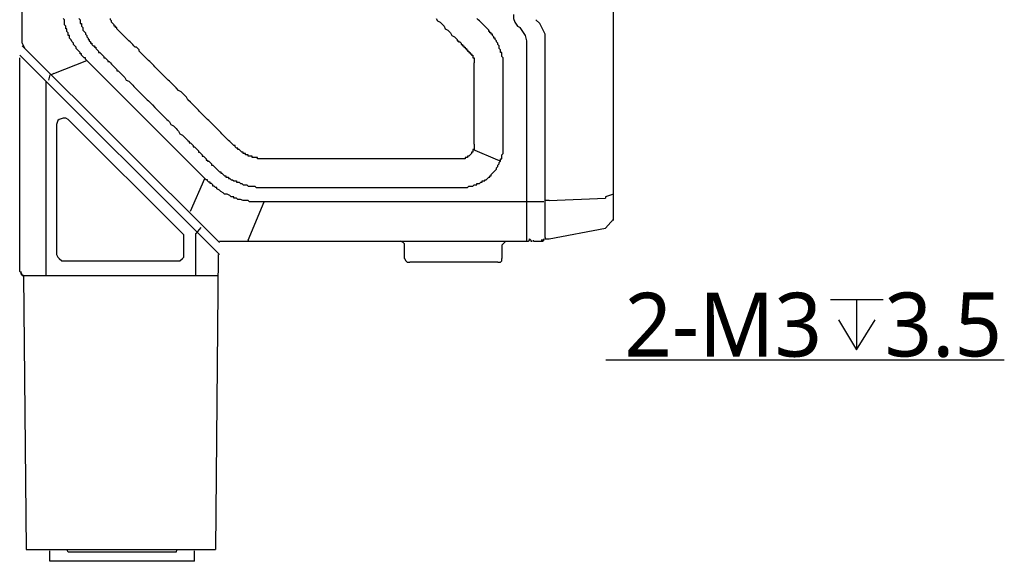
# Model space of a CAD drawing. Extents: x 1 to 383, y 56 to 366.
# Tile 12 of 28: x 72 to 133, y 274 to 308. Entities that reach past the tile are written whole.
import ezdxf

# ---------------------------------------------------------------- set-up
doc = ezdxf.new("R2010")
doc.units = 0
doc.header["$MEASUREMENT"] = 0
doc.layers.get('0').update_dxf_attribs({"linetype": 'CONTINUOUS'})
doc.styles.get("Standard").update_dxf_attribs({"font": 'Roboto-Regular.ttf'})

msp = doc.modelspace()

# ---------------------------------------------------------------- linework, layer by layer
at = {"color": 7, "linetype": 'Continuous'}
for p, q in [((108.97611, 295.41044), (108.97611, 341.44354)), ((72.52351, 306.33218), (72.52351, 335.94222)), ((103.0627, 307.3839), (103.22471, 307.303)), ((72.5235, 306.17037), (84.67439, 294.03509)), ((103.62974, 294.11601), (103.62974, 306.17037)), ((104.76382, 294.35871), (104.76382, 306.57488)), ((72.36151, 292.25527), (72.36151, 305.44226)), ((72.36152, 305.60405), (84.67437, 293.307)), ((74.46766, 304.47143), (76.4928, 305.28045)), ((83.78332, 297.99929), (76.4928, 305.28045)), ((74.22464, 304.39053), (74.14363, 304.06692)), ((74.46766, 304.47143), (74.30564, 304.39053)), ((73.98162, 303.98602), (73.98162, 292.01256)), ((74.62967, 301.31627), (74.62967, 293.30699)), ((82.40622, 294.60142), (75.35872, 301.63987)), ((101.84761, 299.13192), (100.3085, 299.77913)), ((102.00962, 299.05102), (101.84761, 299.13192)), ((82.89226, 295.97675), (83.78332, 297.99929)), ((108.97612, 297.02847), (108.49008, 296.86667)), ((86.45651, 294.19691), (87.42858, 296.54306)), ((104.6828, 296.54306), (87.42858, 296.54306)), ((105.00683, 296.62396), (108.49008, 296.78577)), ((108.97612, 295.49134), (108.49008, 294.92503)), ((83.52201, 294.96895), (83.21628, 294.60143)), ((83.21628, 292.01256), (83.21628, 294.60143)), ((105.00683, 294.27781), (108.49008, 294.92503)), ((82.48722, 293.30699), (82.48722, 294.35871)), ((84.67439, 294.116), (103.62974, 294.116)), ((86.45652, 294.19691), (86.45652, 294.11601)), ((96.0962, 293.06429), (96.0962, 293.8733)), ((102.09062, 293.8733), (102.09062, 293.06429)), ((104.03475, 294.19691), (104.03475, 294.11601)), ((104.03476, 294.116), (104.5208, 294.116)), ((84.59338, 293.30699), (84.43137, 275.10409)), ((75.1157, 292.90248), (82.0822, 292.90248)), ((101.84761, 292.82158), (96.42022, 292.82158)), ((72.52352, 292.01257), (84.59338, 292.01257)), ((72.60452, 292.01256), (72.76654, 275.10409)), ((122.36147, 290.53402), (125.60119, 290.53402)), ((123.9695, 290.53402), (123.9695, 287.41445)), ((72.76654, 275.1041), (84.43137, 275.1041)), ((75.35872, 274.94229), (75.27771, 275.10409)), ((82.00119, 274.94229), (82.0822, 275.10409)), ((74.22463, 274.37598), (74.22463, 275.02319)), ((82.00119, 274.94229), (75.35872, 274.94229)), ((83.13527, 274.37598), (83.13527, 275.02319)), ((83.13527, 274.37598), (74.22464, 274.37598))]:
    msp.add_line(p, q, dxfattribs=at)
at = {"color": 251, "linetype": 'Continuous'}
msp.add_line((133.077, 286.79009), (108.50161, 286.79009), dxfattribs=at)
at = {"color": 7, "linetype": 'Continuous'}
for points in [[(76.4928, 305.28045), (76.41179, 305.36135), (76.41179, 305.44226), (76.33079, 305.44226), (76.24978, 305.52316), (76.24978, 305.52316), (76.16878, 305.60406), (76.16878, 305.68496), (76.08777, 305.68496), (76.08777, 305.76586), (76.00677, 305.84676), (75.92576, 305.92767), (75.92576, 305.92767), (75.84475, 306.00857), (75.84475, 306.08947), (75.76375, 306.17037), (75.76375, 306.17037), (75.68274, 306.25127), (75.68274, 306.33218), (75.60174, 306.41308), (75.60174, 306.41308), (75.52073, 306.57488), (75.52073, 306.57488), (75.43973, 306.65578), (75.43973, 306.65578), (75.43973, 306.81759), (75.35872, 306.81759), (75.35872, 306.89849), (75.35872, 306.97939), (75.27771, 307.06029), (75.27771, 307.06029), (75.27771, 307.22209), (75.19671, 307.22209), (75.19671, 307.303), (75.19671, 307.3839), (75.1157, 307.4648), (75.1157, 307.4648), (75.1157, 307.6266), (75.1157, 307.6266), (75.1157, 307.78841), (75.1157, 307.78841), (75.0347, 307.86931)], [(76.00677, 307.86931), (76.08777, 307.78841), (76.08777, 307.70751), (76.08777, 307.6266), (76.08777, 307.6266), (76.08777, 307.6266), (76.08777, 307.5457), (76.16878, 307.5457), (76.16878, 307.4648), (76.16878, 307.4648), (76.16878, 307.4648), (76.16878, 307.3839), (76.16878, 307.3839), (76.16878, 307.3839), (76.24978, 307.303), (76.24978, 307.303), (76.24978, 307.22209), (76.24978, 307.22209), (76.24978, 307.14119), (76.33079, 307.06029), (76.33079, 307.06029), (76.41179, 306.97939), (76.41179, 306.89849), (76.41179, 306.89849), (76.4928, 306.81759), (76.4928, 306.73668), (76.4928, 306.73668), (76.4928, 306.73668), (76.57381, 306.65578), (76.57381, 306.65578), (76.57381, 306.65578), (76.57381, 306.57488), (76.57381, 306.57488), (76.65481, 306.57488), (76.65481, 306.49398), (76.65481, 306.49398), (76.65481, 306.49398), (76.73582, 306.41308), (76.73582, 306.41308), (76.73582, 306.33218), (76.81682, 306.33218), (76.81682, 306.25127), (76.89783, 306.17037), (76.97884, 306.17037), (76.97884, 306.08947), (77.05984, 306.08947), (77.05984, 306.00857), (77.14085, 305.92767), (77.14085, 305.92767), (77.22185, 305.84676), (77.22185, 305.76586), (77.30286, 305.76586), (77.38386, 305.68496), (77.38386, 305.68496), (77.46487, 305.60406), (77.46487, 305.60406), (77.54588, 305.52316), (77.54588, 305.44226), (77.62688, 305.44226), (77.70789, 305.36135), (77.70789, 305.36135), (77.78889, 305.28045), (77.78889, 305.19955), (77.8699, 305.19955), (77.9509, 305.11865), (77.9509, 305.11865), (78.03191, 305.03775), (78.03191, 305.03775), (78.11292, 304.95685), (78.19392, 304.87594), (78.19392, 304.87594), (78.27493, 304.79504), (78.27493, 304.79504), (78.35593, 304.71414), (78.35593, 304.63324), (78.43694, 304.63324), (78.51795, 304.55234), (78.51795, 304.55234), (78.59895, 304.47143), (78.59895, 304.47143), (78.67996, 304.39053), (78.76096, 304.30963), (78.84197, 304.22873), (78.92297, 304.06693), (79.08499, 303.98602), (79.16599, 303.90512), (79.247, 303.82422), (79.328, 303.74332), (79.40901, 303.66242), (79.57102, 303.50061), (79.65203, 303.41971), (79.73303, 303.33881), (79.81404, 303.25791), (79.89504, 303.17701), (79.97605, 303.0961), (80.13806, 302.9343), (80.21907, 302.8534), (80.30007, 302.7725), (80.38108, 302.6916), (80.46208, 302.61069), (80.54309, 302.52979), (80.7051, 302.36799), (80.78611, 302.28709), (80.86711, 302.20619), (80.94812, 302.12528), (81.02912, 302.04438), (81.11013, 301.96348), (81.27214, 301.80168), (81.35315, 301.72077), (81.43415, 301.63987), (81.51516, 301.55897), (81.59616, 301.47807), (81.67717, 301.31627), (81.83918, 301.23536), (81.92019, 301.15446), (82.00119, 301.07356), (82.0822, 300.99266), (82.16321, 300.91176), (82.24421, 300.74995), (82.40622, 300.66905), (82.48723, 300.58815), (82.56823, 300.50725), (82.64924, 300.42635), (82.73025, 300.34545), (82.73025, 300.34545), (82.81125, 300.26454), (82.81125, 300.18364), (82.89226, 300.18364), (82.97326, 300.10274), (82.97326, 300.10274), (83.05427, 300.02184), (83.05427, 299.94094), (83.13527, 299.94094), (83.21628, 299.86003), (83.21628, 299.86003), (83.29729, 299.77913), (83.29729, 299.77913), (83.37829, 299.69823), (83.37829, 299.61733), (83.4593, 299.61733), (83.5403, 299.53643), (83.5403, 299.53643), (83.62131, 299.45553), (83.62131, 299.37462), (83.70231, 299.37462), (83.78332, 299.29372), (83.78332, 299.29372), (83.86433, 299.21282), (83.86433, 299.13192), (83.94533, 299.13192), (83.94533, 299.05102), (84.02634, 299.05102), (84.10734, 298.97012), (84.10734, 298.97012), (84.18835, 298.88921), (84.18835, 298.80831), (84.26936, 298.80831), (84.35036, 298.72741), (84.35036, 298.72741), (84.43137, 298.64651), (84.43137, 298.64651), (84.51237, 298.56561), (84.59338, 298.4847), (84.59338, 298.4847), (84.67438, 298.4038), (84.75539, 298.4038), (84.75539, 298.3229), (84.8364, 298.3229), (84.9174, 298.242), (84.9174, 298.242), (84.99841, 298.1611), (85.07941, 298.1611), (85.07941, 298.0802), (85.16042, 298.0802), (85.24142, 298.0802), (85.24142, 297.99929), (85.32243, 297.99929), (85.40344, 297.91839), (85.48444, 297.91839), (85.48444, 297.91839), (85.56545, 297.83749), (85.64645, 297.83749), (85.72746, 297.83749), (85.72746, 297.75659), (85.80847, 297.75659), (85.88947, 297.75659), (85.97048, 297.67569), (85.97048, 297.67569), (86.05148, 297.67569), (86.13249, 297.59479), (86.21349, 297.59479), (86.2945, 297.59479), (86.2945, 297.59479), (86.37551, 297.59479), (86.37551, 297.59479), (86.45651, 297.51388), (86.45651, 297.51388), (86.45651, 297.51388), (86.53752, 297.51388), (86.53752, 297.51388), (86.61852, 297.51388), (86.61852, 297.51388), (86.61852, 297.51388), (86.69953, 297.51388), (86.69953, 297.51388), (86.78053, 297.51388), (86.78053, 297.51388), (86.86154, 297.51388), (86.94255, 297.43298), (86.94255, 297.43298), (87.02355, 297.43298), (87.10456, 297.43298), (87.18556, 297.43298), (87.26657, 297.43298), (87.34757, 297.43298), (87.34757, 297.43298), (87.42858, 297.43298), (87.50959, 297.43298), (87.59059, 297.43298), (87.6716, 297.43298), (87.7526, 297.43298), (87.7526, 297.43298), (87.83361, 297.43298), (87.91462, 297.43298), (87.99562, 297.43298), (88.07663, 297.43298), (88.15763, 297.43298), (88.15763, 297.43298), (88.23864, 297.43298), (88.23864, 297.43298), (88.31964, 297.43298), (88.31964, 297.43298), (88.31964, 297.43298), (88.40065, 297.43298), (88.40065, 297.43298), (88.48166, 297.43298), (88.48166, 297.43298), (88.56266, 297.43298), (88.56266, 297.43298), (88.56266, 297.43298), (88.64367, 297.43298), (88.64367, 297.43298), (88.72467, 297.43298), (88.80568, 297.43298), (88.88668, 297.43298), (88.88668, 297.43298), (88.96769, 297.43298), (89.0487, 297.43298), (89.1297, 297.43298), (89.29171, 297.43298), (89.37272, 297.43298), (89.53473, 297.43298), (89.69674, 297.43298), (89.77775, 297.43298), (89.93976, 297.43298), (90.10177, 297.43298), (90.18278, 297.43298), (90.34479, 297.43298), (90.5068, 297.43298), (90.58781, 297.43298), (90.74982, 297.43298), (90.83082, 297.43298), (90.99283, 297.43298)], [(87.42858, 299.21282), (87.42858, 299.21282), (87.34757, 299.21282), (87.26657, 299.21282), (87.26657, 299.21282), (87.18556, 299.21282), (87.18556, 299.21282), (87.10456, 299.21282), (87.10456, 299.21282), (87.02355, 299.21282), (87.02355, 299.29372), (86.94255, 299.29372), (86.94255, 299.29372), (86.86154, 299.29372), (86.86154, 299.29372), (86.78053, 299.29372), (86.78053, 299.29372), (86.69953, 299.29372), (86.69953, 299.37462), (86.61852, 299.37462), (86.61852, 299.37462), (86.53752, 299.37462), (86.53752, 299.37462), (86.53752, 299.37462), (86.53752, 299.37462), (86.45651, 299.37462), (86.45651, 299.37462), (86.45651, 299.45553), (86.45651, 299.45553), (86.37551, 299.45553), (86.37551, 299.45553), (86.37551, 299.45553), (86.37551, 299.45553), (86.2945, 299.45553), (86.2945, 299.45553), (86.2945, 299.45553), (86.2945, 299.53643), (86.21349, 299.53643), (86.21349, 299.53643), (86.13249, 299.53643), (86.13249, 299.61733), (86.05148, 299.61733), (86.05148, 299.61733), (85.97048, 299.69823), (85.97048, 299.69823), (85.97048, 299.69823), (85.88947, 299.77913), (85.88947, 299.77913), (85.80847, 299.77913), (85.80847, 299.86003), (85.72746, 299.86003), (85.72746, 299.86003), (85.64645, 299.94094), (85.64645, 299.94094), (85.64645, 300.02184), (85.56545, 300.02184), (85.56545, 300.02184), (85.48444, 300.10274), (85.48444, 300.10274), (85.40344, 300.18364), (85.40344, 300.18364), (85.32243, 300.26454), (85.32243, 300.26454), (85.24142, 300.34545), (85.24142, 300.34545), (85.24142, 300.34545), (85.16042, 300.42635), (85.16042, 300.42635), (85.07941, 300.50725), (85.07941, 300.50725), (84.99841, 300.58815), (84.99841, 300.58815), (84.9174, 300.66905), (84.9174, 300.66905), (84.8364, 300.74995), (84.8364, 300.74995), (84.75539, 300.83086), (84.75539, 300.83086), (84.67438, 300.91176), (84.59338, 300.99266), (84.51237, 301.07356), (84.43137, 301.15446), (84.35036, 301.23536), (84.26936, 301.31627), (84.18835, 301.39717), (84.10734, 301.47807), (84.02634, 301.55897), (83.94533, 301.63987), (83.86433, 301.72077), (83.78332, 301.80168), (83.70231, 301.88258), (83.62131, 301.96348), (83.5403, 302.04438), (83.4593, 302.12528), (83.37829, 302.20619), (83.29729, 302.28709), (83.21628, 302.36799), (83.13527, 302.44889), (83.05427, 302.52979), (82.89226, 302.6916), (82.73025, 302.8534), (82.64924, 303.0152), (82.48723, 303.17701), (82.32522, 303.33881), (82.16321, 303.41971), (82.00119, 303.58152), (81.92019, 303.66242), (81.83918, 303.74332), (81.75818, 303.82422), (81.67717, 303.90512), (81.59616, 303.98602), (81.51516, 304.06693), (81.43415, 304.14783), (81.35315, 304.22873), (81.27214, 304.30963), (81.19114, 304.39053), (81.11013, 304.47143), (81.02912, 304.55234), (80.94812, 304.63324), (80.86711, 304.71414), (80.78611, 304.79504), (80.7051, 304.87594), (80.6241, 304.95685), (80.54309, 305.03775), (80.46208, 305.11865), (80.38108, 305.19955), (80.30007, 305.28045), (80.21907, 305.36135), (80.13806, 305.44226), (80.05705, 305.52316), (79.97605, 305.60406), (79.89504, 305.68496), (79.81404, 305.76586), (79.73303, 305.84676), (79.73303, 305.92767), (79.65203, 306.00857), (79.57102, 306.08947), (79.49001, 306.08947), (79.40901, 306.17037), (79.328, 306.25127), (79.247, 306.33218), (79.16599, 306.41308), (79.16599, 306.41308), (79.08499, 306.49398), (79.08499, 306.49398), (79.00398, 306.57488), (79.00398, 306.57488), (78.92297, 306.65578), (78.92297, 306.65578), (78.84197, 306.73668), (78.84197, 306.73668), (78.76096, 306.81759), (78.76096, 306.81759), (78.67996, 306.89849), (78.67996, 306.89849), (78.59895, 306.97939), (78.59895, 306.97939), (78.59895, 306.97939), (78.51795, 307.06029), (78.51795, 307.06029), (78.43694, 307.14119), (78.43694, 307.14119), (78.35593, 307.22209), (78.35593, 307.22209), (78.35593, 307.303), (78.27493, 307.303), (78.27493, 307.303), (78.27493, 307.3839), (78.19392, 307.3839), (78.19392, 307.4648), (78.19392, 307.4648), (78.11292, 307.5457), (78.11292, 307.5457), (78.11292, 307.5457), (78.03191, 307.6266), (78.03191, 307.6266), (78.03191, 307.70751), (78.03191, 307.70751), (77.9509, 307.78841), (77.9509, 307.78841), (77.9509, 307.86931)], [(98.04034, 307.86931), (98.12134, 307.70751), (98.28335, 307.6266), (98.36436, 307.5457), (98.44537, 307.4648), (98.52637, 307.3839), (98.60738, 307.22209), (98.76939, 307.14119), (98.8504, 307.06029), (98.9314, 306.97939), (99.01241, 306.81759), (99.17442, 306.73668), (99.25542, 306.65578), (99.33643, 306.57488), (99.33643, 306.49398), (99.41744, 306.49398), (99.41744, 306.49398), (99.41744, 306.41308), (99.49844, 306.41308), (99.49844, 306.41308), (99.49844, 306.41308), (99.57945, 306.33218), (99.57945, 306.33218), (99.57945, 306.33218), (99.57945, 306.25127), (99.66045, 306.25127), (99.66045, 306.25127), (99.66045, 306.17037), (99.74146, 306.17037), (99.74146, 306.17037), (99.74146, 306.08947), (99.82246, 306.08947), (99.82246, 306.08947), (99.82246, 306.00857), (99.90347, 306.00857), (99.90347, 306.00857), (99.90347, 305.92767), (99.98448, 305.92767), (99.98448, 305.92767), (99.98448, 305.92767), (99.98448, 305.84676), (100.06548, 305.84676), (100.06548, 305.84676), (100.06548, 305.84676), (100.06548, 305.76586), (100.14649, 305.76586), (100.14649, 305.76586), (100.14649, 305.76586), (100.14649, 305.68496), (100.14649, 305.68496), (100.22749, 305.68496), (100.22749, 305.68496), (100.22749, 305.68496), (100.22749, 305.68496), (100.22749, 305.68496), (100.22749, 305.60406), (100.22749, 305.60406), (100.22749, 305.60406), (100.22749, 305.60406), (100.22749, 305.60406), (100.3085, 305.60406), (100.3085, 305.60406), (100.3085, 305.60406), (100.3085, 305.52316), (100.3085, 305.52316), (100.3085, 305.52316), (100.3085, 305.52316), (100.3085, 305.52316), (100.3085, 305.52316), (100.3085, 305.52316), (100.3085, 305.52316), (100.3085, 305.44226), (100.3085, 305.44226), (100.3085, 305.44226), (100.3085, 305.44226), (100.3085, 305.44226), (100.3085, 305.44226), (100.3085, 305.44226), (100.3895, 305.44226), (100.3895, 305.44226), (100.3895, 305.44226), (100.3895, 305.44226), (100.3895, 305.44226), (100.3895, 305.44226), (100.3895, 305.36135), (100.3895, 305.36135), (100.3895, 305.36135), (100.3895, 305.36135), (100.3895, 305.36135), (100.3895, 305.36135), (100.3895, 305.28045), (100.3895, 305.28045), (100.3895, 305.28045), (100.3895, 305.28045), (100.3895, 305.28045), (100.3895, 305.28045), (100.3895, 305.28045), (100.3895, 305.19955), (100.3895, 305.19955), (100.3895, 305.19955), (100.3895, 305.19955), (100.3895, 305.19955), (100.3895, 305.19955), (100.3895, 305.11865), (100.3895, 305.11865)], [(102.00962, 299.05102), (102.00962, 299.13192), (102.00962, 299.13192), (102.00962, 299.21282), (102.09063, 299.21282), (102.09063, 299.29372), (102.09063, 299.29372), (102.09063, 299.37462), (102.09063, 299.45553), (102.09063, 299.45553), (102.17163, 299.53643), (102.17163, 299.53643), (102.17163, 299.61733), (102.17163, 299.61733), (102.17163, 299.69823), (102.17163, 299.77913), (102.17163, 299.77913), (102.17163, 299.86003), (102.17163, 299.86003), (102.17163, 299.94094), (102.17163, 300.02184), (102.17163, 300.02184), (102.17163, 300.10274), (102.17163, 300.10274), (102.17163, 300.18364), (102.17163, 300.18364), (102.17163, 300.26454), (102.17163, 300.34545), (102.17163, 300.34545), (102.17163, 300.42635), (102.17163, 300.42635), (102.17163, 300.50725), (102.17163, 300.50725), (102.17163, 300.58815), (102.17163, 300.66905), (102.17163, 300.66905), (102.17163, 300.74995), (102.17163, 300.74995), (102.17163, 300.83086), (102.17163, 300.91176), (102.17163, 300.91176), (102.17163, 300.99266), (102.17163, 300.99266), (102.17163, 301.07356), (102.17163, 301.23536), (102.17163, 301.31627), (102.17163, 301.39717), (102.17163, 301.47807), (102.17163, 301.55897), (102.17163, 301.63987), (102.17163, 301.80168), (102.17163, 301.88258), (102.17163, 301.96348), (102.17163, 302.04438), (102.17163, 302.12528), (102.17163, 302.20619), (102.17163, 302.28709), (102.17163, 302.44889), (102.17163, 302.52979), (102.17163, 302.61069), (102.17163, 302.6916), (102.17163, 302.7725), (102.17163, 302.8534), (102.17163, 303.0152), (102.17163, 303.0961), (102.17163, 303.17701), (102.17163, 303.25791), (102.17163, 303.33881), (102.17163, 303.41971), (102.17163, 303.50061), (102.17163, 303.66242), (102.17163, 303.66242), (102.17163, 303.74332), (102.17163, 303.74332), (102.17163, 303.82422), (102.17163, 303.90512), (102.17163, 303.90512), (102.17163, 303.98602), (102.17163, 303.98602), (102.17163, 304.06693), (102.17163, 304.06693), (102.17163, 304.14783), (102.17163, 304.22873), (102.17163, 304.22873), (102.17163, 304.30963), (102.17163, 304.30963), (102.17163, 304.39053), (102.17163, 304.39053), (102.17163, 304.47143), (102.17163, 304.55234), (102.17163, 304.55234), (102.17163, 304.63324), (102.17163, 304.63324), (102.17163, 304.71414), (102.17163, 304.79504), (102.17163, 304.79504), (102.17163, 304.87594), (102.17163, 304.87594), (102.17163, 304.95685), (102.17163, 305.03775), (102.17163, 305.11865), (102.17163, 305.19955), (102.17163, 305.36135), (102.17163, 305.44226), (102.09063, 305.52316), (102.09063, 305.60406), (102.09063, 305.60406), (102.09063, 305.68496), (102.09063, 305.68496), (102.09063, 305.76586), (102.00962, 305.76586), (102.00962, 305.84676), (102.00962, 305.84676), (102.00962, 305.92767), (102.00962, 305.92767), (101.92861, 306.00857), (101.92861, 306.08947), (101.92861, 306.08947), (101.92861, 306.17037), (101.92861, 306.17037), (101.84761, 306.25127), (101.84761, 306.25127), (101.84761, 306.33218), (101.84761, 306.33218), (101.7666, 306.41308), (101.7666, 306.41308), (101.7666, 306.49398), (101.7666, 306.49398), (101.6856, 306.57488), (101.6856, 306.57488), (101.6856, 306.65578), (101.60459, 306.65578), (101.60459, 306.73668), (101.60459, 306.73668), (101.52359, 306.81759), (101.52359, 306.81759), (101.52359, 306.89849), (101.44258, 306.89849), (101.44258, 306.97939), (101.36157, 306.97939), (101.36157, 307.06029), (101.36157, 307.06029), (101.28057, 307.06029), (101.28057, 307.14119), (101.28057, 307.14119), (101.19956, 307.22209), (101.19956, 307.22209), (101.11856, 307.303), (101.11856, 307.303), (101.11856, 307.303), (101.03755, 307.3839), (101.03755, 307.3839), (100.95655, 307.4648), (100.95655, 307.4648), (100.95655, 307.4648), (100.87554, 307.5457), (100.87554, 307.5457), (100.79453, 307.6266), (100.79453, 307.6266), (100.71353, 307.70751), (100.71353, 307.70751), (100.71353, 307.70751), (100.63252, 307.78841), (100.63252, 307.78841), (100.55152, 307.86931)], [(102.81968, 308.11201), (102.81968, 307.86931), (102.90068, 307.6266), (103.0627, 307.3839)], [(103.62974, 306.17037), (103.62974, 306.49398), (103.54873, 306.81759), (103.38672, 307.06029), (103.22471, 307.303)], [(104.76382, 306.57488), (104.76382, 306.89849), (104.60181, 307.22209), (104.43979, 307.5457), (104.19678, 307.78841)], [(72.52352, 306.33218), (72.60452, 306.17037), (72.68553, 306.00857)], [(100.3895, 300.10274), (100.3895, 300.10274), (100.3895, 300.18364), (100.3895, 300.18364), (100.3895, 300.26454), (100.3895, 300.26454), (100.3895, 300.34545), (100.3895, 300.34545), (100.3895, 300.42635), (100.3895, 300.50725), (100.3895, 300.50725), (100.3895, 300.58815), (100.3895, 300.58815), (100.3895, 300.66905), (100.3895, 300.66905), (100.3895, 300.74995), (100.3895, 300.83086), (100.3895, 300.83086), (100.3895, 300.91176), (100.3895, 300.91176), (100.3895, 300.99266), (100.3895, 300.99266), (100.3895, 301.07356), (100.3895, 301.07356), (100.3895, 301.15446), (100.3895, 301.23536), (100.3895, 301.23536), (100.3895, 301.31627), (100.3895, 301.31627), (100.3895, 301.39717), (100.3895, 301.47807), (100.3895, 301.63987), (100.3895, 301.72077), (100.3895, 301.80168), (100.3895, 301.88258), (100.3895, 301.96348), (100.3895, 302.04438), (100.3895, 302.12528), (100.3895, 302.20619), (100.3895, 302.36799), (100.3895, 302.44889), (100.3895, 302.52979), (100.3895, 302.61069), (100.3895, 302.6916), (100.3895, 302.7725), (100.3895, 302.8534), (100.3895, 302.9343), (100.3895, 303.0152), (100.3895, 303.17701), (100.3895, 303.25791), (100.3895, 303.33881), (100.3895, 303.41971), (100.3895, 303.50061), (100.3895, 303.58152), (100.3895, 303.66242), (100.3895, 303.74332), (100.3895, 303.82422), (100.3895, 303.98602), (100.3895, 304.06693), (100.3895, 304.14783), (100.3895, 304.22873), (100.3895, 304.30963), (100.3895, 304.39053), (100.3895, 304.47143), (100.3895, 304.55234), (100.3895, 304.55234), (100.3895, 304.63324), (100.3895, 304.71414), (100.3895, 304.71414), (100.3895, 304.79504), (100.3895, 304.79504), (100.3895, 304.87594), (100.3895, 304.87594), (100.3895, 304.95685), (100.3895, 304.95685), (100.3895, 305.03775), (100.3895, 305.11865), (100.3895, 305.11865)], [(75.35872, 301.63987), (75.19671, 301.72077), (75.0347, 301.72077), (74.79168, 301.63987), (74.71067, 301.55897), (74.62967, 301.31627)], [(100.3895, 300.10274), (100.3895, 300.02184), (100.3895, 300.02184), (100.3895, 300.02184), (100.3895, 300.02184), (100.3895, 300.02184), (100.3895, 300.02184), (100.3895, 299.94094), (100.3895, 299.94094), (100.3895, 299.94094), (100.3895, 299.94094), (100.3895, 299.94094), (100.3895, 299.94094), (100.3895, 299.94094), (100.3895, 299.94094), (100.3895, 299.86003), (100.3895, 299.86003), (100.3895, 299.86003), (100.3895, 299.86003), (100.3895, 299.86003), (100.3895, 299.86003), (100.3895, 299.86003), (100.3895, 299.77913), (100.3895, 299.77913), (100.3895, 299.77913), (100.3895, 299.77913), (100.3895, 299.77913), (100.3085, 299.77913), (100.3085, 299.77913)], [(100.3085, 299.77913), (100.3085, 299.69823), (100.3085, 299.69823), (100.3085, 299.61733), (100.3085, 299.61733), (100.22749, 299.61733), (100.22749, 299.53643), (100.22749, 299.53643), (100.22749, 299.53643), (100.14649, 299.45553), (100.14649, 299.45553), (100.14649, 299.45553), (100.06548, 299.37462), (100.06548, 299.37462), (100.06548, 299.37462), (99.98448, 299.37462), (99.98448, 299.37462), (99.98448, 299.29372), (99.98448, 299.29372), (99.98448, 299.29372), (99.90347, 299.29372), (99.90347, 299.29372), (99.90347, 299.29372), (99.90347, 299.29372), (99.90347, 299.29372), (99.82246, 299.29372), (99.82246, 299.29372), (99.82246, 299.29372), (99.82246, 299.21282), (99.82246, 299.21282), (99.74146, 299.21282), (99.74146, 299.21282), (99.74146, 299.21282), (99.74146, 299.21282), (99.74146, 299.21282), (99.74146, 299.21282), (99.74146, 299.21282), (99.74146, 299.21282), (99.74146, 299.21282), (99.74146, 299.21282), (99.66045, 299.21282), (99.66045, 299.21282), (99.66045, 299.21282), (99.66045, 299.21282), (99.66045, 299.21282), (99.66045, 299.21282), (99.57945, 299.21282), (99.57945, 299.21282), (99.57945, 299.21282), (99.57945, 299.21282)], [(90.99283, 299.21282), (90.91183, 299.21282), (90.74982, 299.21282), (90.58781, 299.21282), (90.5068, 299.21282), (90.34479, 299.21282), (90.26378, 299.21282), (90.10177, 299.21282), (89.93976, 299.21282), (89.85875, 299.21282), (89.69674, 299.21282), (89.61574, 299.21282), (89.45372, 299.21282), (89.37272, 299.21282), (89.21071, 299.21282), (89.1297, 299.21282), (89.0487, 299.21282), (89.0487, 299.21282), (88.96769, 299.21282), (88.88668, 299.21282), (88.80568, 299.21282), (88.72467, 299.21282), (88.72467, 299.21282), (88.64367, 299.21282), (88.56266, 299.21282), (88.48166, 299.21282), (88.40065, 299.21282), (88.40065, 299.21282), (88.31964, 299.21282), (88.23864, 299.21282), (88.15763, 299.21282), (88.07663, 299.21282), (88.07663, 299.21282), (87.99562, 299.21282), (87.91462, 299.21282), (87.83361, 299.21282), (87.83361, 299.21282), (87.7526, 299.21282), (87.6716, 299.21282), (87.59059, 299.21282), (87.59059, 299.21282), (87.50959, 299.21282), (87.42858, 299.21282)], [(99.57945, 299.21282), (99.49844, 299.21282), (99.49844, 299.21282), (99.41744, 299.21282), (99.41744, 299.21282), (99.33643, 299.21282), (99.33643, 299.21282), (99.25542, 299.21282), (99.25542, 299.21282), (99.17442, 299.21282), (99.17442, 299.21282), (99.09341, 299.21282), (99.09341, 299.21282), (99.09341, 299.21282), (99.01241, 299.21282), (99.01241, 299.21282), (98.9314, 299.21282), (98.9314, 299.21282), (98.8504, 299.21282), (98.8504, 299.21282), (98.76939, 299.21282), (98.76939, 299.21282), (98.68838, 299.21282), (98.68838, 299.21282), (98.60738, 299.21282), (98.60738, 299.21282), (98.52637, 299.21282), (98.52637, 299.21282), (98.44537, 299.21282), (98.44537, 299.21282), (98.44537, 299.21282), (98.44537, 299.21282), (98.44537, 299.21282), (98.36436, 299.21282), (98.36436, 299.21282), (98.36436, 299.21282), (98.36436, 299.21282), (98.28335, 299.21282), (98.28335, 299.21282), (98.28335, 299.21282), (98.28335, 299.21282), (98.20235, 299.21282), (98.20235, 299.21282), (98.20235, 299.21282), (98.20235, 299.21282), (98.12134, 299.21282), (98.12134, 299.21282), (98.12134, 299.21282), (98.12134, 299.21282), (98.12134, 299.21282), (98.04034, 299.21282), (98.04034, 299.21282), (98.04034, 299.21282), (98.04034, 299.21282), (97.95933, 299.21282), (97.95933, 299.21282), (97.95933, 299.21282), (97.95933, 299.21282), (97.87833, 299.21282), (97.87833, 299.21282), (97.87833, 299.21282), (97.87833, 299.21282), (97.79732, 299.21282), (97.79732, 299.21282), (97.79732, 299.21282), (97.79732, 299.21282), (97.79732, 299.21282), (97.71631, 299.21282), (97.71631, 299.21282), (97.71631, 299.21282), (97.71631, 299.21282), (97.63531, 299.21282), (97.63531, 299.21282), (97.63531, 299.21282), (97.63531, 299.21282), (97.5543, 299.21282), (97.5543, 299.21282), (97.5543, 299.21282), (97.5543, 299.21282), (97.4733, 299.21282), (97.4733, 299.21282), (97.4733, 299.21282), (97.4733, 299.21282), (97.4733, 299.21282), (97.39229, 299.21282), (97.39229, 299.21282), (97.31129, 299.21282), (97.31129, 299.21282), (97.23028, 299.21282), (97.23028, 299.21282), (97.14927, 299.21282), (97.14927, 299.21282), (97.14927, 299.21282), (97.06827, 299.21282), (97.06827, 299.21282), (96.98726, 299.21282), (96.98726, 299.21282), (96.90626, 299.21282), (96.90626, 299.21282), (96.82525, 299.21282), (96.82525, 299.21282), (96.82525, 299.21282), (96.82525, 299.21282), (96.82525, 299.21282), (96.74424, 299.21282), (96.74424, 299.21282), (96.74424, 299.21282), (96.74424, 299.21282), (96.66324, 299.21282), (96.66324, 299.21282), (96.66324, 299.21282), (96.66324, 299.21282), (96.58223, 299.21282), (96.58223, 299.21282), (96.50123, 299.21282), (96.50123, 299.21282), (96.50123, 299.21282), (96.42022, 299.21282), (96.42022, 299.21282), (96.33922, 299.21282), (96.33922, 299.21282), (96.25821, 299.21282), (96.25821, 299.21282), (96.1772, 299.21282), (96.1772, 299.21282), (96.0962, 299.21282), (96.0962, 299.21282), (96.01519, 299.21282), (96.01519, 299.21282), (95.93419, 299.21282), (95.93419, 299.21282), (95.85318, 299.21282), (95.85318, 299.21282), (95.77218, 299.21282), (95.77218, 299.21282), (95.77218, 299.21282), (95.69117, 299.21282), (95.69117, 299.21282), (95.61016, 299.21282), (95.61016, 299.21282), (95.52916, 299.21282), (95.52916, 299.21282), (95.44815, 299.21282), (95.44815, 299.21282), (95.36715, 299.21282), (95.36715, 299.21282), (95.28614, 299.21282), (95.28614, 299.21282), (95.20514, 299.21282), (95.20514, 299.21282), (95.12413, 299.21282), (95.12413, 299.21282), (95.12413, 299.21282), (95.04312, 299.21282), (95.04312, 299.21282), (94.96212, 299.21282), (94.96212, 299.21282), (94.88111, 299.21282), (94.88111, 299.21282), (94.80011, 299.21282), (94.80011, 299.21282), (94.7191, 299.21282), (94.7191, 299.21282), (94.63809, 299.21282), (94.63809, 299.21282), (94.55709, 299.21282), (94.55709, 299.21282), (94.47608, 299.21282), (94.47608, 299.21282), (94.47608, 299.21282), (94.39508, 299.21282), (94.39508, 299.21282), (94.31407, 299.21282), (94.31407, 299.21282), (94.23307, 299.21282), (94.23307, 299.21282), (94.15206, 299.21282), (94.15206, 299.21282), (94.07105, 299.21282), (94.07105, 299.21282), (93.99005, 299.21282), (93.99005, 299.21282), (93.90904, 299.21282), (93.90904, 299.21282), (93.82804, 299.21282), (93.82804, 299.21282), (93.82804, 299.21282), (93.74703, 299.21282), (93.74703, 299.21282), (93.66603, 299.21282), (93.66603, 299.21282), (93.66603, 299.21282), (93.58502, 299.21282), (93.58502, 299.21282), (93.58502, 299.21282), (93.58502, 299.21282), (93.50401, 299.21282), (93.50401, 299.21282), (93.50401, 299.21282), (93.50401, 299.21282), (93.50401, 299.21282), (93.42301, 299.21282), (93.42301, 299.21282), (93.42301, 299.21282), (93.42301, 299.21282), (93.342, 299.21282), (93.342, 299.21282), (93.342, 299.21282), (93.342, 299.21282), (93.261, 299.21282), (93.261, 299.21282), (93.261, 299.21282), (93.261, 299.21282), (93.17999, 299.21282), (93.17999, 299.21282), (93.17999, 299.21282), (93.17999, 299.21282), (93.17999, 299.21282), (93.09898, 299.21282), (93.09898, 299.21282), (93.01798, 299.21282), (93.01798, 299.21282), (92.93697, 299.21282), (92.93697, 299.21282), (92.85597, 299.21282), (92.85597, 299.21282), (92.77496, 299.21282), (92.77496, 299.21282), (92.69396, 299.21282), (92.69396, 299.21282), (92.61295, 299.21282), (92.61295, 299.21282), (92.53194, 299.21282), (92.53194, 299.21282), (92.53194, 299.21282), (92.45094, 299.21282), (92.45094, 299.21282), (92.36993, 299.21282), (92.36993, 299.21282), (92.28893, 299.21282), (92.28893, 299.21282), (92.20792, 299.21282), (92.20792, 299.21282), (92.12692, 299.21282), (92.12692, 299.21282), (92.04591, 299.21282), (91.9649, 299.21282), (91.8839, 299.21282), (91.8839, 299.21282), (91.80289, 299.21282), (91.72189, 299.21282), (91.64088, 299.21282), (91.55988, 299.21282), (91.47887, 299.21282), (91.39786, 299.21282), (91.31686, 299.21282), (91.23585, 299.21282), (91.15485, 299.21282), (91.07384, 299.21282), (90.99283, 299.21282)], [(90.99283, 297.43298), (91.23585, 297.43298), (91.39786, 297.43298), (91.64088, 297.43298), (91.80289, 297.43298), (92.04591, 297.43298), (92.28893, 297.43298), (92.45094, 297.43298), (92.69396, 297.43298), (92.85597, 297.43298), (93.09898, 297.43298), (93.261, 297.43298), (93.50401, 297.43298), (93.66603, 297.43298), (93.90904, 297.43298), (93.99005, 297.43298), (94.15206, 297.43298), (94.23307, 297.43298), (94.31407, 297.43298), (94.39508, 297.43298), (94.55709, 297.43298), (94.63809, 297.43298), (94.7191, 297.43298), (94.80011, 297.43298), (94.96212, 297.43298), (95.04312, 297.43298), (95.12413, 297.43298), (95.28614, 297.43298), (95.36715, 297.43298), (95.44815, 297.43298), (95.52916, 297.43298), (95.69117, 297.43298), (95.77218, 297.43298), (95.85318, 297.43298), (96.01519, 297.43298), (96.0962, 297.43298), (96.1772, 297.43298), (96.25821, 297.43298), (96.42022, 297.43298), (96.50123, 297.43298), (96.58223, 297.43298), (96.74424, 297.43298), (96.82525, 297.43298), (96.90626, 297.43298), (96.98726, 297.43298), (97.14927, 297.43298), (97.23028, 297.43298), (97.31129, 297.43298), (97.39229, 297.43298), (97.5543, 297.43298), (97.63531, 297.43298), (97.71631, 297.43298), (97.87833, 297.43298), (97.95933, 297.43298), (98.04034, 297.43298), (98.12134, 297.43298), (98.28335, 297.43298), (98.36436, 297.43298), (98.44537, 297.43298), (98.60738, 297.43298), (98.68838, 297.43298), (98.76939, 297.43298), (98.8504, 297.43298), (99.01241, 297.43298), (99.01241, 297.43298), (99.09341, 297.43298), (99.17442, 297.43298), (99.17442, 297.43298), (99.25542, 297.43298), (99.33643, 297.43298), (99.33643, 297.43298), (99.41744, 297.43298), (99.41744, 297.43298), (99.49844, 297.43298), (99.57945, 297.43298), (99.57945, 297.43298), (99.66045, 297.43298), (99.74146, 297.43298), (99.74146, 297.43298), (99.82246, 297.43298), (99.90347, 297.43298), (99.90347, 297.43298), (99.98448, 297.43298), (100.06548, 297.51388), (100.06548, 297.51388), (100.14649, 297.51388), (100.14649, 297.51388), (100.22749, 297.51388), (100.3085, 297.51388), (100.3085, 297.51388), (100.3895, 297.59479), (100.47051, 297.59479), (100.47051, 297.59479), (100.55152, 297.59479), (100.55152, 297.67569), (100.63252, 297.67569), (100.71353, 297.67569), (100.71353, 297.67569), (100.79453, 297.75659), (100.79453, 297.75659), (100.87554, 297.75659), (100.87554, 297.83749), (100.95655, 297.83749), (101.03755, 297.83749), (101.03755, 297.91839), (101.11856, 297.91839), (101.11856, 297.91839), (101.19956, 297.99929), (101.19956, 297.99929), (101.28057, 298.0802), (101.28057, 298.0802), (101.36157, 298.0802), (101.36157, 298.1611), (101.44258, 298.1611), (101.44258, 298.242), (101.44258, 298.242), (101.52359, 298.3229), (101.52359, 298.3229), (101.60459, 298.4038), (101.60459, 298.4038), (101.6856, 298.4847), (101.6856, 298.4847), (101.7666, 298.56561), (101.7666, 298.56561), (101.7666, 298.64651), (101.7666, 298.64651), (101.84761, 298.72741), (101.84761, 298.80831), (101.92861, 298.88921), (101.92861, 298.88921), (101.92861, 298.97012), (101.92861, 298.97012), (102.00962, 299.05102), (102.00962, 299.05102)], [(87.42858, 296.54306), (87.34757, 296.54306), (87.26657, 296.54306), (87.18556, 296.54306), (87.10456, 296.54306), (87.02355, 296.54306), (86.94255, 296.54306), (86.86154, 296.54306), (86.78053, 296.54306), (86.78053, 296.54306), (86.69953, 296.54306), (86.61852, 296.54306), (86.53752, 296.54306), (86.45651, 296.62396), (86.37551, 296.62396), (86.2945, 296.62396), (86.21349, 296.62396), (86.13249, 296.62396), (86.13249, 296.62396), (85.97048, 296.70487), (85.97048, 296.70487), (85.80847, 296.70487), (85.80847, 296.70487), (85.72746, 296.78577), (85.64645, 296.78577), (85.56545, 296.78577), (85.56545, 296.86667), (85.40344, 296.86667), (85.40344, 296.86667), (85.32243, 296.94757), (85.32243, 296.94757), (85.16042, 297.02847), (85.16042, 297.02847), (85.07941, 297.02847), (84.99841, 297.02847), (84.9174, 297.10937), (84.9174, 297.10937), (84.75539, 297.19028), (84.75539, 297.19028), (84.67438, 297.27118), (84.67438, 297.27118), (84.51237, 297.35208), (84.51237, 297.35208), (84.51237, 297.43298), (84.43137, 297.43298), (84.35036, 297.51388), (84.26936, 297.51388), (84.26936, 297.59479), (84.18835, 297.67569), (84.10734, 297.67569), (84.10734, 297.75659), (84.02634, 297.75659), (83.94533, 297.83749), (83.94533, 297.91839), (83.86433, 297.91839), (83.78332, 297.99929), (83.78332, 297.99929)], [(103.71074, 296.54306), (103.71074, 296.54306), (103.71074, 296.54306), (103.71074, 296.54306), (103.71074, 296.54306), (103.71074, 296.54306), (103.71074, 296.54306), (103.71074, 296.54306), (103.71074, 296.54306), (103.71074, 296.54306), (103.71074, 296.54306), (103.71074, 296.54306), (103.71074, 296.54306), (103.62974, 296.54306), (103.62974, 296.54306)], [(105.00683, 296.62396), (104.92583, 296.62396), (104.92583, 296.62396), (104.92583, 296.62396), (104.92583, 296.62396), (104.92583, 296.62396), (104.92583, 296.62396), (104.92583, 296.62396), (104.92583, 296.62396), (104.84482, 296.62396), (104.84482, 296.62396), (104.84482, 296.62396), (104.84482, 296.62396), (104.84482, 296.62396), (104.84482, 296.62396), (104.84482, 296.62396), (104.84482, 296.62396), (104.84482, 296.62396), (104.84482, 296.62396), (104.84482, 296.62396), (104.84482, 296.62396), (104.84482, 296.62396), (104.84482, 296.62396), (104.76382, 296.62396), (104.76382, 296.70487), (104.76382, 296.70487), (104.76382, 296.70487), (104.76382, 296.70487), (104.76382, 296.70487), (104.76382, 296.70487), (104.76382, 296.70487)], [(108.49008, 296.86667), (108.49008, 296.86667), (108.49008, 296.86667), (108.49008, 296.86667), (108.49008, 296.86667), (108.49008, 296.86667), (108.49008, 296.86667), (108.49008, 296.86667), (108.49008, 296.86667), (108.49008, 296.86667), (108.49008, 296.86667), (108.49008, 296.78577), (108.49008, 296.78577), (108.49008, 296.78577), (108.49008, 296.78577)], [(82.48723, 294.35871), (82.48723, 294.52052), (82.40622, 294.60142)], [(96.0962, 293.8733), (96.0962, 293.95421), (96.01519, 294.03511), (95.85318, 294.11601)], [(102.33364, 294.11601), (102.25264, 294.03511), (102.17163, 293.95421), (102.09063, 293.8733)], [(103.62974, 294.11601), (103.71074, 294.11601), (103.79175, 294.19691), (103.79175, 294.27781)], [(103.79175, 294.27781), (103.87275, 294.19691), (103.87275, 294.11601), (103.95376, 294.11601)], [(104.5208, 294.11601), (104.60181, 294.11601), (104.68281, 294.19691), (104.68281, 294.27781)], [(104.68281, 294.27781), (104.68281, 294.27781), (104.68281, 294.27781), (104.68281, 294.27781), (104.68281, 294.27781), (104.68281, 294.27781), (104.68281, 294.27781), (104.68281, 294.27781), (104.68281, 294.27781), (104.68281, 294.27781), (104.68281, 294.27781), (104.68281, 294.27781), (104.68281, 294.27781), (104.68281, 294.27781), (104.68281, 294.27781), (104.68281, 294.27781), (104.68281, 294.27781), (104.68281, 294.27781), (104.68281, 294.27781), (104.68281, 294.19691), (104.68281, 294.19691), (104.68281, 294.19691), (104.68281, 294.19691), (104.68281, 294.19691), (104.68281, 294.19691), (104.60181, 294.19691), (104.60181, 294.19691), (104.60181, 294.19691), (104.60181, 294.19691), (104.60181, 294.19691), (104.60181, 294.19691), (104.60181, 294.19691), (104.60181, 294.19691), (104.60181, 294.19691), (104.60181, 294.19691), (104.60181, 294.19691), (104.60181, 294.19691), (104.5208, 294.19691), (104.5208, 294.19691), (104.5208, 294.19691), (104.5208, 294.19691), (104.5208, 294.19691), (104.5208, 294.19691)], [(104.76382, 294.35871), (104.76382, 294.27781), (104.76382, 294.27781), (104.76382, 294.27781), (104.76382, 294.27781), (104.76382, 294.27781), (104.76382, 294.27781), (104.76382, 294.27781), (104.84482, 294.27781), (104.84482, 294.27781), (104.84482, 294.27781), (104.84482, 294.27781), (104.84482, 294.27781), (104.84482, 294.27781), (104.84482, 294.27781), (104.84482, 294.27781), (104.84482, 294.27781), (104.84482, 294.27781), (104.84482, 294.27781), (104.84482, 294.27781), (104.84482, 294.27781), (104.84482, 294.27781), (104.92583, 294.27781), (104.92583, 294.27781), (104.92583, 294.27781), (104.92583, 294.27781), (104.92583, 294.27781), (104.92583, 294.27781), (104.92583, 294.27781), (104.92583, 294.27781), (105.00683, 294.27781)], [(74.62967, 293.30699), (74.71067, 293.14519), (74.79168, 293.06429), (74.95369, 292.90248), (75.1157, 292.90248)], [(82.0822, 292.90248), (82.24421, 292.90248), (82.40622, 293.06429), (82.48723, 293.14519), (82.48723, 293.30699)], [(96.0962, 293.06429), (96.1772, 292.90248), (96.25821, 292.82158), (96.42022, 292.82158)], [(101.84761, 292.82158), (102.00962, 292.82158), (102.09063, 292.90248), (102.09063, 293.06429)], [(72.36151, 292.25527), (72.44251, 292.17437), (72.44251, 292.09347), (72.52352, 292.01256)], [(72.44251, 292.09347), (72.44251, 292.09347), (72.44251, 292.09347), (72.44251, 292.17437), (72.44251, 292.17437), (72.44251, 292.17437), (72.44251, 292.17437), (72.44251, 292.17437), (72.44251, 292.17437), (72.44251, 292.17437), (72.44251, 292.17437), (72.44251, 292.17437), (72.44251, 292.17437), (72.44251, 292.17437), (72.44251, 292.25527)], [(72.60452, 292.01256), (72.52352, 292.01256), (72.52352, 292.01256), (72.52352, 292.01256), (72.52352, 292.09347), (72.52352, 292.09347), (72.52352, 292.09347), (72.52352, 292.09347), (72.52352, 292.09347), (72.52352, 292.09347), (72.52352, 292.09347), (72.44251, 292.09347), (72.44251, 292.09347), (72.44251, 292.09347), (72.44251, 292.09347)], [(122.85807, 289.28147), (123.96951, 287.41445), (125.10459, 289.28147)]]:
    msp.add_lwpolyline(points, dxfattribs=at)

# ---------------------------------------------------------------- texts
at = {"char_height": 3.944646, "attachment_point": 5}
for s, insert, width in [('{\\C7;2-M3}', (115.74403, 288.94791), 15.8553686), ('{\\C7;3.5}', (129.31422, 288.94791), 8.5921269)]:
    msp.add_mtext(s, dxfattribs=dict(at, insert=insert, width=width))

doc.saveas('drawing.dxf')
